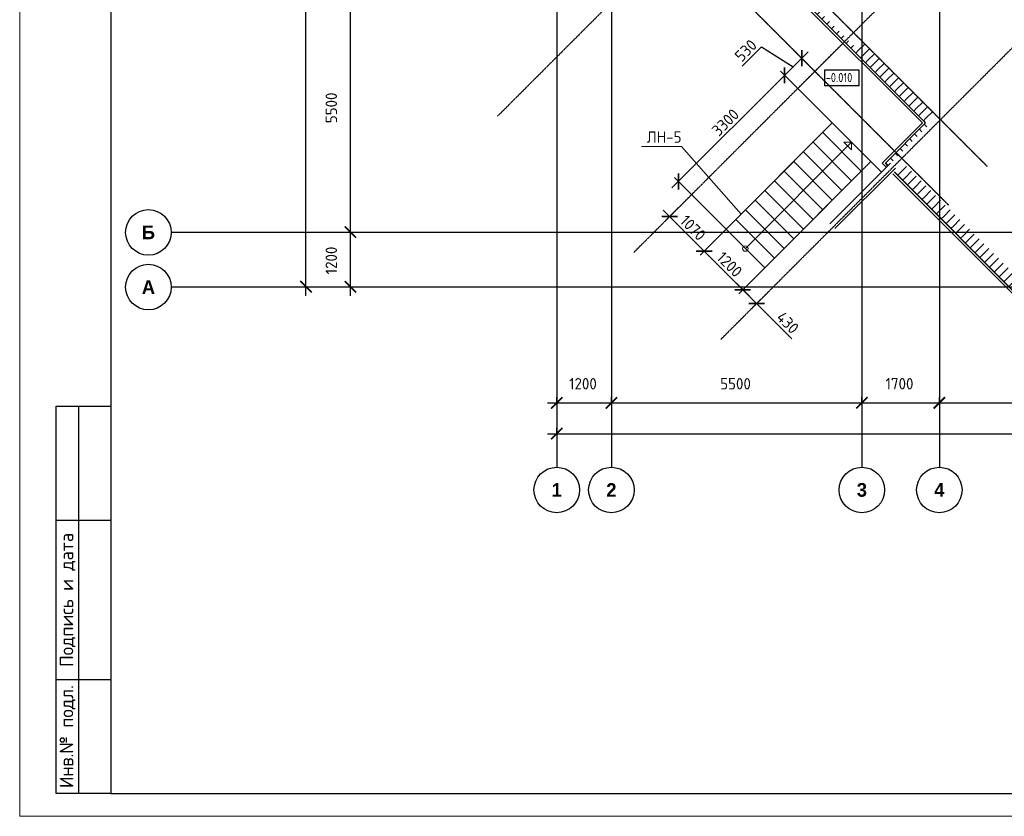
# Model space of a CAD drawing. Header units: millimetres. Extents: x 130535 to 1380046, y -231620 to 121434.
# Tile 18 of 135: x 213936 to 235554, y -52734 to -35249. Entities that reach past the tile are written whole.
import ezdxf
from ezdxf.enums import TextEntityAlignment as Align

# ---------------------------------------------------------------- set-up
doc = ezdxf.new("R2010")
doc.units = ezdxf.units.MM
doc.linetypes.add('______5', pattern=[1.1, 0.8, -0.1, 0.1, -0.1])
doc.linetypes.add('DASHDOT_axis', pattern=[24, 20, -1.5, 1, -1.5])
doc.layers.get('DEFPOINTS').update_dxf_attribs({"lineweight": 0})
for name, color, linetype, lineweight in [('XR$1$Лестница', 7, 'Continuous', 25), ('XR$1$Общий01_1', 7, 'Continuous', 13), ('XR$1$Текст_ общее', 7, 'Continuous', 25), ('Колонны текст', 7, 'Continuous', 0), ('Общий01', 7, 'Continuous', 13), ('Оси', 7, '______5', 18), ('Основная 0.35', 7, 'Continuous', 35), ('Стена_ бетон несущ.', 7, 'Continuous', 70), ('Текст', 7, 'Continuous', 25), ('ТОНКИЕ', 7, 'Continuous', 9)]:
    doc.layers.add(name, color=color, linetype=linetype, lineweight=lineweight)
doc.layers.add('ТОЛСТЫЕ_ОСНОВНЫЕ', color=7, linetype='Continuous')
doc.styles.add('Century Gothic', font='GOTHIC.TTF')
doc.styles.add('GOST-2.304_Type-B', font='GOST_Common.ttf')
doc.styles.add('ISOCPEUR', font='isocpeur.ttf')
doc.styles.add('style1', font='GOST_Common.ttf', dxfattribs={"height": 500})
doc.dimstyles.new('СПДС', dxfattribs={"dimscale": 100, "dimtxt": 2.5, "dimasz": 2.5, "dimexe": 1.25, "dimexo": 0, "dimtad": 1, "dimdec": 0, "dimtxsty": 'GOST-2.304_Type-B', "dimblk": 'ARCHTICK', "dimcen": 2.5, "dimdle": 2, "dimadec": 0, "dimazin": 2, "dimtfac": 0.75, "dimtdec": 0, "dimtmove": 1, "dimatfit": 3, "dimfxl": 1, "dimtolj": 1, "dimarcsym": 1})
pattern_1 = [(45, (387224.73, -49905.39), (-106.06602, 106.06602), []), (135, (387224.73, -49905.39), (-106.06602, -106.06602), [])]
pattern_2 = [(45, (387224.73, -49905.4), (-212.13203, 212.13203), []), (45, (387118.66, -49799.32), (-212.13203, 212.13203), [])]

# ---------------------------------------------------------------- blocks, each defined once
blk = doc.blocks.new('*U1424')
at = {"layer": 'ТОЛСТЫЕ_ОСНОВНЫЕ'}
for p, q in [((8, 5), (8, 90)), ((8, 90), (20, 90)), ((13, 5), (13, 90)), ((8, 65), (20, 65)), ((8, 30), (20, 30)), ((20, 5), (8, 5))]:
    blk.add_line(p, q, dxfattribs=at)
blk.add_lwpolyline([(20, 5), (836, 5), (836, 589), (20, 589)], close=True, dxfattribs=at)
at = {"layer": 'ТОНКИЕ'}
blk.add_lwpolyline([(0, 0), (841, 0), (841, 594), (0, 594)], close=True, dxfattribs=at)
at = {"layer": 'Текст', "style": 'style1'}
for s, p in [('Подпись и дата', (10.5, 47.5)), ('Инв.№ подл.', (10.5, 17.5))]:
    blk.add_text(s, height=3, rotation=90, dxfattribs=at).set_placement(p, align=Align.MIDDLE)
blk = doc.blocks.new('NSY101')
at = {"color": 0, "linetype": 'ByBlock', "lineweight": -2}
blk.add_circle((0, 0), 0.05, dxfattribs=at)
blk = doc.blocks.new('СЛОЖНЫЙ_ОБЪЕКТ_1')
at = {"layer": 'Оси', "color": 16, "linetype": 'Continuous', "lineweight": 25, "transparency": 33554687, "xscale": 9.999999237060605, "yscale": 9.999999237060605, "zscale": 9.999999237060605}
blk.add_blockref('NSY101', (-172.47, 8.788), dxfattribs=at)
at = {"layer": 'Оси', "color": 16, "linetype": 'Continuous', "lineweight": 25, "transparency": 33554687, "insert": (-172.47, 8.788), "char_height": 0.3, "width": 0.46, "attachment_point": 5, "style": 'Century Gothic'}
blk.add_mtext('\\A1;{\\fCentury Gothic|i0|b1;\\H0.300000;\\W1.000000;\\C16;А}\\P', dxfattribs=at)
blk = doc.blocks.new('СЛОЖНЫЙ_ОБЪЕКТ_2')
at = {"layer": 'Оси', "color": 16, "linetype": 'Continuous', "lineweight": 25, "transparency": 33554687, "xscale": 9.999999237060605, "yscale": 9.999999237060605, "zscale": 9.999999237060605}
blk.add_blockref('NSY101', (-172.47, 9.988), dxfattribs=at)
at = {"layer": 'Оси', "color": 16, "linetype": 'Continuous', "lineweight": 25, "transparency": 33554687, "insert": (-172.47, 9.988), "char_height": 0.3, "width": 0.39, "attachment_point": 5, "style": 'Century Gothic'}
blk.add_mtext('\\A1;{\\fCentury Gothic|i0|b1;\\H0.300000;\\W1.000000;\\C16;Б}\\P', dxfattribs=at)
blk = doc.blocks.new('_ArchTick')
at = {"color": 0, "linetype": 'ByBlock', "const_width": 0.15}
blk.add_lwpolyline([(-0.5, -0.5), (0.5, 0.5)], dxfattribs=at)
blk = doc.blocks.new('*D170')
at = {"layer": 'DEFPOINTS', "color": 0, "linetype": 'Continuous', "lineweight": 0, "transparency": 16777216}
for p in [(225728, -44335), (250778, -44335), (250778, -44335)]:
    blk.add_point(p, dxfattribs=at)
at = {"layer": 'Оси', "color": 0, "linetype": 'Continuous', "lineweight": -2, "transparency": 16777216}
for p, q in [((225728, -44335), (225728, -44210)), ((250778, -44335), (250778, -44210)), ((225528, -44335), (250978, -44335))]:
    blk.add_line(p, q, dxfattribs=at)
at = {"layer": 'Оси', "color": 0, "linetype": 'Continuous', "lineweight": -2, "transparency": 16777216, "xscale": 250, "yscale": 250, "zscale": 250, "rotation": 180}
blk.add_blockref('_ArchTick', (225728, -44335), dxfattribs=at)
at = {"layer": 'Оси', "color": 0, "linetype": 'Continuous', "lineweight": -2, "transparency": 16777216, "xscale": 250, "yscale": 250, "zscale": 250}
blk.add_blockref('_ArchTick', (250778, -44335), dxfattribs=at)
at = {"layer": 'Оси', "color": 0, "linetype": 'Continuous', "lineweight": 13, "transparency": 16777216, "insert": (238220, -43916), "char_height": 250, "width": 104.17, "attachment_point": 5, "style": 'GOST-2.304_Type-B'}
blk.add_mtext('\\A1;25050', dxfattribs=at)
blk = doc.blocks.new('СЛОЖНЫЙ_ОБЪЕКТ_55')
at = {"layer": 'Оси', "color": 16, "linetype": 'Continuous', "lineweight": 25, "transparency": 33554687, "xscale": 9.999999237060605, "yscale": 9.999999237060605, "zscale": 9.999999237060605}
blk.add_blockref('NSY101', (-161.505, 1.401), dxfattribs=at)
at = {"layer": 'Оси', "color": 16, "linetype": 'Continuous', "lineweight": 25, "transparency": 33554687, "insert": (-161.505, 1.401), "char_height": 0.3, "width": 0.385, "attachment_point": 5, "style": 'Century Gothic'}
blk.add_mtext('\\A1;{\\fCentury Gothic|i0|b1;\\H0.300000;\\W1.000000;\\C16;1}\\P', dxfattribs=at)
blk = doc.blocks.new('СЛОЖНЫЙ_ОБЪЕКТ_56')
at = {"layer": 'Оси', "color": 16, "linetype": 'Continuous', "lineweight": 25, "transparency": 33554687, "xscale": 9.999999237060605, "yscale": 9.999999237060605, "zscale": 9.999999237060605}
blk.add_blockref('NSY101', (-160.305, 1.401), dxfattribs=at)
at = {"layer": 'Оси', "color": 16, "linetype": 'Continuous', "lineweight": 25, "transparency": 33554687, "insert": (-160.305, 1.401), "char_height": 0.3, "width": 0.385, "attachment_point": 5, "style": 'Century Gothic'}
blk.add_mtext('\\A1;{\\fCentury Gothic|i0|b1;\\H0.300000;\\W1.000000;\\C16;2}\\P', dxfattribs=at)
blk = doc.blocks.new('СЛОЖНЫЙ_ОБЪЕКТ_57')
at = {"layer": 'Оси', "color": 16, "linetype": 'Continuous', "lineweight": 25, "transparency": 33554687, "xscale": 9.999999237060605, "yscale": 9.999999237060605, "zscale": 9.999999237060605}
blk.add_blockref('NSY101', (-154.805, 1.401), dxfattribs=at)
at = {"layer": 'Оси', "color": 16, "linetype": 'Continuous', "lineweight": 25, "transparency": 33554687, "insert": (-154.805, 1.401), "char_height": 0.3, "width": 0.385, "attachment_point": 5, "style": 'Century Gothic'}
blk.add_mtext('\\A1;{\\fCentury Gothic|i0|b1;\\H0.300000;\\W1.000000;\\C16;3}\\P', dxfattribs=at)
blk = doc.blocks.new('СЛОЖНЫЙ_ОБЪЕКТ_58')
at = {"layer": 'Оси', "color": 16, "linetype": 'Continuous', "lineweight": 25, "transparency": 33554687, "xscale": 9.999999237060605, "yscale": 9.999999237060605, "zscale": 9.999999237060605}
blk.add_blockref('NSY101', (-153.105, 1.401), dxfattribs=at)
at = {"layer": 'Оси', "color": 16, "linetype": 'Continuous', "lineweight": 25, "transparency": 33554687, "insert": (-153.105, 1.401), "char_height": 0.3, "width": 0.385, "attachment_point": 5, "style": 'Century Gothic'}
blk.add_mtext('\\A1;{\\fCentury Gothic|i0|b1;\\H0.300000;\\W1.000000;\\C16;4}\\P', dxfattribs=at)
blk = doc.blocks.new('*D171')
at = {"layer": 'DEFPOINTS', "color": 0, "linetype": 'Continuous', "lineweight": 0, "transparency": 16777216}
for p in [(220222, -16009), (220222, -16009), (220222, -41109)]:
    blk.add_point(p, dxfattribs=at)
at = {"layer": 'Оси', "color": 0, "linetype": 'Continuous', "lineweight": -2, "transparency": 16777216}
for p, q in [((220222, -41309), (220222, -15809)), ((220222, -16009), (220347, -16009)), ((220222, -41109), (220347, -41109))]:
    blk.add_line(p, q, dxfattribs=at)
at = {"layer": 'Оси', "color": 0, "linetype": 'Continuous', "lineweight": -2, "transparency": 16777216, "xscale": 250, "yscale": 250, "zscale": 250}
for p, rotation in [((220222, -16009), 90), ((220222, -41109), 270)]:
    blk.add_blockref('_ArchTick', p, dxfattribs=dict(at, rotation=rotation))
at = {"layer": 'Оси', "color": 0, "linetype": 'Continuous', "lineweight": 13, "transparency": 16777216, "insert": (219803, -28591), "char_height": 250, "width": 104.17, "attachment_point": 5, "rotation": 90, "style": 'GOST-2.304_Type-B'}
blk.add_mtext('\\A1;25100', dxfattribs=at)
blk = doc.blocks.new('*D116')
at = {"layer": 'DEFPOINTS', "color": 0, "linetype": 'Continuous', "lineweight": 0, "transparency": 16777216}
for p in [(221197, -39909), (221197, -39909), (221197, -41109)]:
    blk.add_point(p, dxfattribs=at)
at = {"layer": 'Оси', "color": 0, "linetype": 'Continuous', "lineweight": -2, "transparency": 16777216}
for p, q in [((221197, -41309), (221197, -39709)), ((221197, -39909), (221322, -39909)), ((221197, -41109), (221322, -41109))]:
    blk.add_line(p, q, dxfattribs=at)
at = {"layer": 'Оси', "color": 0, "linetype": 'Continuous', "lineweight": -2, "transparency": 16777216, "xscale": 250, "yscale": 250, "zscale": 250}
for p, rotation in [((221197, -39909), 90), ((221197, -41109), 270)]:
    blk.add_blockref('_ArchTick', p, dxfattribs=dict(at, rotation=rotation))
at = {"layer": 'Оси', "color": 0, "linetype": 'Continuous', "lineweight": 13, "transparency": 16777216, "insert": (220778, -40534), "char_height": 250, "width": 83.33, "attachment_point": 5, "rotation": 90, "style": 'GOST-2.304_Type-B'}
blk.add_mtext('\\A1;1200', dxfattribs=at)
blk = doc.blocks.new('*D117')
at = {"layer": 'DEFPOINTS', "color": 0, "linetype": 'Continuous', "lineweight": 0, "transparency": 16777216}
for p in [(221197, -34409), (221197, -34409), (221197, -39909)]:
    blk.add_point(p, dxfattribs=at)
at = {"layer": 'Оси', "color": 0, "linetype": 'Continuous', "lineweight": -2, "transparency": 16777216}
for p, q in [((221197, -40109), (221197, -34209)), ((221197, -34409), (221322, -34409)), ((221197, -39909), (221322, -39909))]:
    blk.add_line(p, q, dxfattribs=at)
at = {"layer": 'Оси', "color": 0, "linetype": 'Continuous', "lineweight": -2, "transparency": 16777216, "xscale": 250, "yscale": 250, "zscale": 250}
for p, rotation in [((221197, -34409), 90), ((221197, -39909), 270)]:
    blk.add_blockref('_ArchTick', p, dxfattribs=dict(at, rotation=rotation))
at = {"layer": 'Оси', "color": 0, "linetype": 'Continuous', "lineweight": 13, "transparency": 16777216, "insert": (220778, -37184), "char_height": 250, "width": 83.33, "attachment_point": 5, "rotation": 90, "style": 'GOST-2.304_Type-B'}
blk.add_mtext('\\A1;5500', dxfattribs=at)
blk = doc.blocks.new('*D134')
at = {"layer": 'DEFPOINTS', "color": 0, "linetype": 'Continuous', "lineweight": 0, "transparency": 16777216}
for p in [(225728, -43658), (226928, -43658), (226928, -43658)]:
    blk.add_point(p, dxfattribs=at)
at = {"layer": 'Оси', "color": 0, "linetype": 'Continuous', "lineweight": -2, "transparency": 16777216}
for p, q in [((225528, -43658), (227128, -43658)), ((225728, -43658), (225728, -43533)), ((226928, -43658), (226928, -43533))]:
    blk.add_line(p, q, dxfattribs=at)
at = {"layer": 'Оси', "color": 0, "linetype": 'Continuous', "lineweight": -2, "transparency": 16777216, "xscale": 250, "yscale": 250, "zscale": 250, "rotation": 180}
blk.add_blockref('_ArchTick', (225728, -43658), dxfattribs=at)
at = {"layer": 'Оси', "color": 0, "linetype": 'Continuous', "lineweight": -2, "transparency": 16777216, "xscale": 250, "yscale": 250, "zscale": 250}
blk.add_blockref('_ArchTick', (226928, -43658), dxfattribs=at)
at = {"layer": 'Оси', "color": 0, "linetype": 'Continuous', "lineweight": 13, "transparency": 16777216, "insert": (226303, -43239), "char_height": 250, "width": 83.33, "attachment_point": 5, "style": 'GOST-2.304_Type-B'}
blk.add_mtext('\\A1;1200', dxfattribs=at)
blk = doc.blocks.new('*D135')
at = {"layer": 'DEFPOINTS', "color": 0, "linetype": 'Continuous', "lineweight": 0, "transparency": 16777216}
for p in [(226928, -43658), (232428, -43658), (232428, -43658)]:
    blk.add_point(p, dxfattribs=at)
at = {"layer": 'Оси', "color": 0, "linetype": 'Continuous', "lineweight": -2, "transparency": 16777216}
for p, q in [((226728, -43658), (232628, -43658)), ((226928, -43658), (226928, -43533)), ((232428, -43658), (232428, -43533))]:
    blk.add_line(p, q, dxfattribs=at)
at = {"layer": 'Оси', "color": 0, "linetype": 'Continuous', "lineweight": -2, "transparency": 16777216, "xscale": 250, "yscale": 250, "zscale": 250, "rotation": 180}
blk.add_blockref('_ArchTick', (226928, -43658), dxfattribs=at)
at = {"layer": 'Оси', "color": 0, "linetype": 'Continuous', "lineweight": -2, "transparency": 16777216, "xscale": 250, "yscale": 250, "zscale": 250}
blk.add_blockref('_ArchTick', (232428, -43658), dxfattribs=at)
at = {"layer": 'Оси', "color": 0, "linetype": 'Continuous', "lineweight": 13, "transparency": 16777216, "insert": (229653, -43239), "char_height": 250, "width": 83.33, "attachment_point": 5, "style": 'GOST-2.304_Type-B'}
blk.add_mtext('\\A1;5500', dxfattribs=at)
blk = doc.blocks.new('*D136')
at = {"layer": 'DEFPOINTS', "color": 0, "linetype": 'Continuous', "lineweight": 0, "transparency": 16777216}
for p in [(232428, -43658), (234128, -43658), (234128, -43658)]:
    blk.add_point(p, dxfattribs=at)
at = {"layer": 'Оси', "color": 0, "linetype": 'Continuous', "lineweight": -2, "transparency": 16777216}
for p, q in [((232228, -43658), (234328, -43658)), ((232428, -43658), (232428, -43533)), ((234128, -43658), (234128, -43533))]:
    blk.add_line(p, q, dxfattribs=at)
at = {"layer": 'Оси', "color": 0, "linetype": 'Continuous', "lineweight": -2, "transparency": 16777216, "xscale": 250, "yscale": 250, "zscale": 250, "rotation": 180}
blk.add_blockref('_ArchTick', (232428, -43658), dxfattribs=at)
at = {"layer": 'Оси', "color": 0, "linetype": 'Continuous', "lineweight": -2, "transparency": 16777216, "xscale": 250, "yscale": 250, "zscale": 250}
blk.add_blockref('_ArchTick', (234128, -43658), dxfattribs=at)
at = {"layer": 'Оси', "color": 0, "linetype": 'Continuous', "lineweight": 13, "transparency": 16777216, "insert": (233253, -43239), "char_height": 250, "width": 83.33, "attachment_point": 5, "style": 'GOST-2.304_Type-B'}
blk.add_mtext('\\A1;1700', dxfattribs=at)
blk = doc.blocks.new('*D137')
at = {"layer": 'DEFPOINTS', "color": 0, "linetype": 'Continuous', "lineweight": 0, "transparency": 16777216}
for p in [(234128, -43658), (239628, -43658), (239628, -43658)]:
    blk.add_point(p, dxfattribs=at)
at = {"layer": 'Оси', "color": 0, "linetype": 'Continuous', "lineweight": -2, "transparency": 16777216}
for p, q in [((233928, -43658), (239828, -43658)), ((234128, -43658), (234128, -43533)), ((239628, -43658), (239628, -43533))]:
    blk.add_line(p, q, dxfattribs=at)
at = {"layer": 'Оси', "color": 0, "linetype": 'Continuous', "lineweight": -2, "transparency": 16777216, "xscale": 250, "yscale": 250, "zscale": 250, "rotation": 180}
blk.add_blockref('_ArchTick', (234128, -43658), dxfattribs=at)
at = {"layer": 'Оси', "color": 0, "linetype": 'Continuous', "lineweight": -2, "transparency": 16777216, "xscale": 250, "yscale": 250, "zscale": 250}
blk.add_blockref('_ArchTick', (239628, -43658), dxfattribs=at)
at = {"layer": 'Оси', "color": 0, "linetype": 'Continuous', "lineweight": 13, "transparency": 16777216, "insert": (236853, -43239), "char_height": 250, "width": 83.33, "attachment_point": 5, "style": 'GOST-2.304_Type-B'}
blk.add_mtext('\\A1;5500', dxfattribs=at)
blk = doc.blocks.new('*D1428')
at = {"layer": 'DEFPOINTS', "color": 0, "linetype": 'Continuous', "lineweight": 0, "ltscale": 100}
for p in [(229445, -39847), (228964, -40328), (230293, -40696)]:
    blk.add_point(p, dxfattribs=at)
at = {"layer": 'ТОНКИЕ', "color": 0, "lineweight": -2}
for p, q in [((229445, -39847), (228875, -40416)), ((229954, -41318), (228822, -40187)), ((230293, -40696), (229724, -41265))]:
    blk.add_line(p, q, dxfattribs=at)
at = {"layer": 'ТОНКИЕ', "color": 0, "linetype": 'Continuous', "lineweight": -2, "ltscale": 100, "xscale": 250, "yscale": 250, "zscale": 250}
for p, rotation in [((228964, -40328), 134.999999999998), ((229812, -41177), 314.999999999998)]:
    blk.add_blockref('_ArchTick', p, dxfattribs=dict(at, rotation=rotation))
at = {"layer": 'ТОНКИЕ', "color": 0, "linetype": 'Continuous', "ltscale": 100, "insert": (229521, -40620), "char_height": 250, "attachment_point": 5, "rotation": 315, "style": 'GOST-2.304_Type-B'}
blk.add_mtext('\\A1;1200', dxfattribs=at)
blk = doc.blocks.new('*D1429')
at = {"layer": 'DEFPOINTS', "color": 0, "linetype": 'Continuous', "lineweight": 0, "ltscale": 100}
for p in [(230293, -40696), (229812, -41177), (230388, -41208)]:
    blk.add_point(p, dxfattribs=at)
at = {"layer": 'ТОНКИЕ', "color": 0, "lineweight": -2, "ltscale": 125}
for p, q in [((230293, -40696), (229724, -41265)), ((230257, -41621), (229671, -41035)), ((230388, -41208), (230027, -41568)), ((230116, -41480), (230888, -42252))]:
    blk.add_line(p, q, dxfattribs=at)
at = {"layer": 'ТОНКИЕ', "color": 0, "linetype": 'Continuous', "lineweight": -2, "ltscale": 100, "xscale": 250, "yscale": 250, "zscale": 250}
for p, rotation in [((229812, -41177), 134.9999999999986), ((230116, -41480), 314.9999999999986)]:
    blk.add_blockref('_ArchTick', p, dxfattribs=dict(at, rotation=rotation))
at = {"layer": 'ТОНКИЕ', "color": 0, "linetype": 'Continuous', "ltscale": 100, "insert": (230799, -41898), "char_height": 250, "attachment_point": 5, "rotation": 315, "style": 'GOST-2.304_Type-B'}
blk.add_mtext('\\A1;430', dxfattribs=at)
blk = doc.blocks.new('*D1430')
at = {"layer": 'DEFPOINTS', "color": 0, "linetype": 'Continuous', "lineweight": 0, "ltscale": 100}
for p in [(228662, -39115), (228207, -39571), (229445, -39847)]:
    blk.add_point(p, dxfattribs=at)
at = {"layer": 'ТОНКИЕ', "color": 0, "lineweight": -2, "ltscale": 125}
for p, q in [((228662, -39115), (228118, -39659)), ((229105, -40469), (228065, -39429)), ((229445, -39847), (228875, -40416))]:
    blk.add_line(p, q, dxfattribs=at)
at = {"layer": 'ТОНКИЕ', "color": 0, "linetype": 'Continuous', "lineweight": -2, "ltscale": 100, "xscale": 250, "yscale": 250, "zscale": 250}
for p, rotation in [((228207, -39571), 134.9999999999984), ((228964, -40328), 314.9999999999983)]:
    blk.add_blockref('_ArchTick', p, dxfattribs=dict(at, rotation=rotation))
at = {"layer": 'ТОНКИЕ', "color": 0, "linetype": 'Continuous', "ltscale": 100, "insert": (228718, -39817), "char_height": 250, "attachment_point": 5, "rotation": 315, "style": 'GOST-2.304_Type-B'}
blk.add_mtext('\\A1;1070', dxfattribs=at)
blk = doc.blocks.new('*D1432')
at = {"layer": 'DEFPOINTS', "color": 0, "linetype": 'Continuous', "lineweight": 0, "ltscale": 100}
for p in [(230731, -36469), (231020, -36758), (229445, -39847)]:
    blk.add_point(p, dxfattribs=at)
at = {"layer": 'ТОНКИЕ', "color": 0, "lineweight": -2, "ltscale": 125}
for p, q in [((228257, -38942), (230872, -36328)), ((231020, -36758), (230642, -36381)), ((229445, -39847), (228311, -38713))]:
    blk.add_line(p, q, dxfattribs=at)
at = {"layer": 'ТОНКИЕ', "color": 0, "linetype": 'Continuous', "lineweight": -2, "ltscale": 100, "xscale": 250, "yscale": 250, "zscale": 250}
for p, rotation in [((230731, -36469), 44.99999999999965), ((228399, -38801), 224.9999999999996)]:
    blk.add_blockref('_ArchTick', p, dxfattribs=dict(at, rotation=rotation))
at = {"layer": 'ТОНКИЕ', "color": 0, "linetype": 'Continuous', "ltscale": 100, "insert": (229432, -37502), "char_height": 250, "attachment_point": 5, "rotation": 45, "style": 'GOST-2.304_Type-B'}
blk.add_mtext('\\A1;3300', dxfattribs=at)
blk = doc.blocks.new('*D1433')
at = {"layer": 'DEFPOINTS', "color": 0, "linetype": 'Continuous', "lineweight": 0, "ltscale": 100}
for p in [(231106, -36094), (231394, -36383), (231020, -36758)]:
    blk.add_point(p, dxfattribs=at)
at = {"layer": 'ТОНКИЕ', "color": 0, "lineweight": -2, "ltscale": 125}
for p, q in [((229799, -36269), (230224, -35845)), ((230224, -35845), (230918, -36282)), ((230589, -36610), (231247, -35953)), ((231394, -36383), (231017, -36006)), ((231020, -36758), (230643, -36381))]:
    blk.add_line(p, q, dxfattribs=at)
at = {"layer": 'ТОНКИЕ', "color": 0, "linetype": 'Continuous', "lineweight": -2, "ltscale": 100, "xscale": 250, "yscale": 250, "zscale": 250}
for p, rotation in [((231106, -36094), 44.97968264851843), ((230731, -36469), 224.9796826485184)]:
    blk.add_blockref('_ArchTick', p, dxfattribs=dict(at, rotation=rotation))
at = {"layer": 'ТОНКИЕ', "color": 0, "linetype": 'Continuous', "ltscale": 100, "insert": (229879, -35925), "char_height": 250, "attachment_point": 5, "rotation": 44.9797, "style": 'GOST-2.304_Type-B'}
blk.add_mtext('\\A1;530', dxfattribs=at)

msp = doc.modelspace()

# ---------------------------------------------------------------- hatches: boundary and pattern name
at = {"layer": 'Общий01', "linetype": 'Continuous', "lineweight": 13, "transparency": 33554687}
h = msp.add_hatch(dxfattribs=at)
h.set_pattern_fill('__________6', scale=100, style=0, pattern_type=2)
h.set_pattern_definition(pattern_1)
h.paths.add_polyline_path([(225477.8, -22358.7), (225397.8, -22358.7), (225397.8, -22788.5), (226647.8, -22788.5), (226647.8, -28788.5), (225397.8, -28788.5), (225397.8, -30853.1), (228297, -33752.3), (229180.8, -32868.5), (233826.9, -37514.5), (233176.4, -38165), (233232.9, -38221.6), (233940, -37514.5), (229180.8, -32755.3), (228297, -33639.2), (225477.8, -30819.9), (225477.8, -28868.5), (226727.8, -28868.5), (226727.8, -22708.5), (225477.8, -22708.5)], flags=0)
h = msp.add_hatch(dxfattribs=at)
h.set_pattern_fill('__________6', scale=100, style=0, pattern_type=2)
h.set_pattern_definition(pattern_1)
h.paths.add_polyline_path([(233940, -37514.5), (233848.1, -37422.6), (233791.5, -37479.1), (233826.9, -37514.5), (232943, -38398.3), (232999.6, -38454.9)], flags=0)
h = msp.add_hatch(dxfattribs=at)
h.set_pattern_fill('__________6', scale=100, style=0, pattern_type=2)
h.set_pattern_definition(pattern_1)
h.paths.add_polyline_path([(235983.2, -41438.5), (237997.8, -41438.5), (237997.8, -40188.5), (243997.8, -40188.5), (243997.8, -41438.5), (244527.8, -41438.5), (244527.8, -41358.5), (244077.8, -41358.5), (244077.8, -40108.5), (237917.8, -40108.5), (237917.8, -41358.5), (236016.4, -41358.5), (233197.6, -38539.8), (233141, -38596.3)], flags=0)
at = {"layer": 'Стена_ бетон несущ.', "linetype": 'Continuous', "lineweight": 35, "transparency": 33554687}
h = msp.add_hatch(dxfattribs=at)
h.set_pattern_fill('__________5', scale=100, style=0, pattern_type=2)
h.set_pattern_definition(pattern_2)
h.paths.add_polyline_path([(232299.2, -35873.7), (233940, -37514.5), (234081.4, -37373.1), (232440.7, -35732.3)], flags=0)
h = msp.add_hatch(dxfattribs=at)
h.set_pattern_fill('__________5', scale=100, style=0, pattern_type=2)
h.set_pattern_definition(pattern_2)
h.paths.add_polyline_path([(233056.2, -38398.3), (231726.8, -39727.7), (231868.2, -39869.1), (233197.6, -38539.7)], flags=0)
h = msp.add_hatch(dxfattribs=at)
h.set_pattern_fill('__________5', scale=100, style=0, pattern_type=2)
h.set_pattern_definition(pattern_2)
h.paths.add_polyline_path([(236099.2, -41158.5), (233339, -38398.3), (233197.6, -38539.8), (236016.4, -41358.5)], flags=0)

# ---------------------------------------------------------------- linework, layer by layer
at = {"color": 7, "linetype": 'DASHDOT_axis'}
for p, q in [((225727.8, 5808.8), (225727.8, -45070.9)), ((226927.8, 5808.8), (226927.8, -45070.9)), ((232427.8, 5808.8), (232427.8, -45070.9)), ((234127.8, 5808.8), (234127.8, -45070.9)), ((251393.5, -10401.2), (224427.8, -37366.9)), ((254384.6, -13392.3), (227418.9, -40358)), ((256294.1, -15301.8), (229328.4, -42267.5)), ((217262.6, -39908.5), (295644.3, -39908.5)), ((217262.6, -41108.5), (295644.3, -41108.5))]:
    msp.add_line(p, q, dxfattribs=at)
at = {"color": 7, "linetype": 'Continuous', "lineweight": 25, "transparency": 33554687}
for p, q in [((230717.7, -38574.2), (230929.9, -38362.1)), ((230505.6, -38786.3), (230717.7, -38574.2)), ((231990.5, -38998.5), (231778.4, -39210.6)), ((231778.4, -39210.6), (231566.3, -39422.7)), ((231566.3, -39422.7), (231354.1, -39634.9)), ((229444.9, -39847), (229657.1, -39634.9)), ((231354.1, -39634.9), (231142, -39847)), ((230717.7, -40271.3), (230505.6, -40483.4))]:
    msp.add_line(p, q, dxfattribs=at)
at = {"layer": 'XR$1$Лестница', "color": 7, "linetype": 'Continuous', "lineweight": 13, "transparency": 33554687}
msp.add_line((229869.2, -40271.3), (232201.1, -37939.3), dxfattribs=at)
msp.add_lwpolyline([(232201.1, -37939.3), (232032.9, -37937.8), (232202.6, -38107.5), (232201.1, -37939.3)], close=True, dxfattribs=at)
msp.add_circle((229869.2, -40271.3), 60, dxfattribs=at)
at = {"layer": 'XR$1$Общий01_1', "color": 7, "linetype": 'Continuous', "lineweight": 25, "transparency": 33554687}
msp.add_line((232010, -35768.3), (231019.7, -36757.9), dxfattribs=at)
at = {"layer": 'XR$1$Текст_ общее', "color": 7, "linetype": 'Continuous', "lineweight": 25, "transparency": 33554687}
msp.add_lwpolyline([(231604.3, -36690.7), (232365.8, -36690.7), (232365.8, -36357.4), (231604.3, -36357.4), (231604.3, -36690.7)], dxfattribs=at)
at = {"layer": 'Колонны текст', "color": 7, "linetype": 'Continuous', "lineweight": 0}
msp.add_lwpolyline([(229778.4, -39513.6), (228469.4, -38030.2), (227585.9, -38030.2)], dxfattribs=at)
at = {"layer": 'Общий01', "color": 7, "linetype": 'Continuous', "lineweight": 25, "transparency": 33554687}
for p, q in [((233826.9, -37514.5), (229180.8, -32868.5)), ((233756.2, -37514.5), (229180.8, -32939.2)), ((232872.3, -38398.3), (233756.2, -37514.5)), ((232943, -38398.3), (233826.9, -37514.5)), ((233826.9, -37514.5), (233791.5, -37479.1)), ((232964.2, -38490.3), (232872.3, -38398.3)), ((232999.6, -38454.9), (232943, -38398.3)), ((235962.5, -41488.5), (233105.7, -38631.7)), ((235983.2, -41438.5), (233141, -38596.3))]:
    msp.add_line(p, q, dxfattribs=at)
at = {"layer": 'Оси', "color": 7, "linetype": '______5', "lineweight": 25, "transparency": 33554687}
for p, q in [((224703.8, -27995.4), (235175, -38466.6)), ((223855.3, -28843.9), (234326.5, -39315.1))]:
    msp.add_line(p, q, dxfattribs=at)
at = {"layer": 'Основная 0.35', "transparency": 33554687}
for p, q in [((232010, -35768.3), (231019.7, -36757.9)), ((232858.1, -38596.4), (231019.7, -36757.9)), ((231776.9, -37515.1), (229444.9, -39847)), ((231776.9, -37515.1), (232624.8, -38363)), ((232414.8, -38574.2), (231566.3, -37725.7)), ((232414.8, -38574.2), (231566.3, -37725.7)), ((232202.6, -38786.3), (231354.1, -37937.8)), ((232202.6, -38786.3), (231354.1, -37937.8)), ((231990.5, -38998.5), (231142, -38150)), ((231990.5, -38998.5), (231142, -38150)), ((232624.8, -38363), (230293.5, -40695.5)), ((231778.4, -39210.6), (230929.9, -38362.1)), ((231778.4, -39210.6), (230929.9, -38362.1)), ((231566.3, -39422.7), (230717.7, -38574.2)), ((231566.3, -39422.7), (230717.7, -38574.2)), ((231354.1, -39634.9), (230505.6, -38786.3)), ((231354.1, -39634.9), (230505.6, -38786.3)), ((231142, -39847), (230293.5, -38998.5)), ((231142, -39847), (230293.5, -38998.5)), ((230929.9, -40059.1), (230081.3, -39210.6)), ((230929.9, -40059.1), (230081.3, -39210.6)), ((230717.7, -40271.3), (229869.2, -39422.7)), ((230717.7, -40271.3), (229869.2, -39422.7)), ((230505.6, -40483.4), (229657.1, -39634.9)), ((230505.6, -40483.4), (229657.1, -39634.9)), ((230293.5, -40695.5), (229444.9, -39847)), ((230293.5, -40695.5), (229444.9, -39847)), ((230505.6, -40483.4), (230293.5, -40695.5))]:
    msp.add_line(p, q, dxfattribs=at)

# ---------------------------------------------------------------- block references
at = {"color": 7, "xscale": 100, "yscale": 100, "zscale": 100}
msp.add_blockref('*U1424', (213936.3, -52733.6), dxfattribs=at)
at = {"layer": 'Оси', "color": 7, "linetype": 'Continuous', "lineweight": 25, "transparency": 33554687, "xscale": 1000, "yscale": 1000, "zscale": 1000}
for name in ['СЛОЖНЫЙ_ОБЪЕКТ_2', 'СЛОЖНЫЙ_ОБЪЕКТ_1']:
    msp.add_blockref(name, (389232.8, -49905.4), dxfattribs=at)
at = {"layer": 'Оси', "linetype": 'Continuous', "lineweight": 25, "transparency": 33554687, "xscale": 1000, "yscale": 1000, "zscale": 1000}
for name in ['СЛОЖНЫЙ_ОБЪЕКТ_55', 'СЛОЖНЫЙ_ОБЪЕКТ_56', 'СЛОЖНЫЙ_ОБЪЕКТ_57', 'СЛОЖНЫЙ_ОБЪЕКТ_58']:
    msp.add_blockref(name, (387232.5, -46972.2), dxfattribs=at)

# ---------------------------------------------------------------- texts
at = {"layer": 'XR$1$Текст_ общее', "color": 7, "linetype": 'Continuous', "lineweight": 25, "transparency": 33554687, "insert": (231632, -36617.4), "char_height": 200, "width": 789.271, "attachment_point": 7, "style": 'ISOCPEUR'}
msp.add_mtext('{\\W0.8300;-0.010}', dxfattribs=at)
at = {"layer": 'Колонны текст', "color": 7, "linetype": 'Continuous', "lineweight": 0, "insert": (227703.3, -37700.2), "char_height": 250, "attachment_point": 1, "style": 'GOST-2.304_Type-B'}
msp.add_mtext_dynamic_manual_height_columns('\\pxt0;ЛН-5', width=725.06, gutter_width=12.5, heights=[0], dxfattribs=at)

# ---------------------------------------------------------------- dimensions: what is measured, and where the dimension line sits
at = {"layer": 'Оси', "color": 7, "linetype": 'Continuous', "lineweight": 13, "transparency": 33554687}
for base, p1, p2, picture, middle in [((220221.7, -16008.5), (220221.7, -41108.5), (220221.7, -16008.5), '*D171', (219990.4, -28591.1)), ((221197.1, -34408.5), (221197.1, -39908.5), (221197.1, -34408.5), '*D117', (220965.8, -37183.7)), ((221197.1, -39908.5), (221197.1, -41108.5), (221197.1, -39908.5), '*D116', (220965.8, -40533.7))]:
    dim = msp.add_linear_dim(base=base, p1=p1, p2=p2, angle=90, dimstyle='СПДС', override={"dimtxt": 2.5, "dimgap": 0.625}, dxfattribs=at)
    dim.commit()
    dim.dimension.update_dxf_attribs({"geometry": picture, "text_midpoint": middle, "dimtype": 160})
for base, p1, p2, picture, middle in [((226927.8, -43658.1), (225727.8, -43658.1), (226927.8, -43658.1), '*D134', (226302.6, -43426.9)), ((232427.8, -43658.1), (226927.8, -43658.1), (232427.8, -43658.1), '*D135', (229652.6, -43426.9)), ((234127.8, -43658.1), (232427.8, -43658.1), (234127.8, -43658.1), '*D136', (233252.6, -43426.9)), ((239627.8, -43658.1), (234127.8, -43658.1), (239627.8, -43658.1), '*D137', (236852.6, -43426.9)), ((250777.8, -44334.8), (225727.8, -44334.8), (250777.8, -44334.8), '*D170', (238220.2, -44103.5))]:
    dim = msp.add_linear_dim(base=base, p1=p1, p2=p2, dimstyle='СПДС', override={"dimtxt": 2.5, "dimgap": 0.625}, dxfattribs=at)
    dim.commit()
    dim.dimension.update_dxf_attribs({"geometry": picture, "text_midpoint": middle, "dimtype": 160})
at = {"layer": 'ТОНКИЕ', "ltscale": 125}
dim = msp.add_linear_dim(base=(231105.8, -36094.3), p1=(231019.7, -36757.9), p2=(231394.4, -36383.1), angle=44.97968, dimstyle='СПДС', dxfattribs=at)
dim.commit()
dim.dimension.update_dxf_attribs({"geometry": '*D1433', "text_midpoint": (230179.4, -35889.2), "dimtype": 160})
for base, p2, angle, text, picture, middle in [((230730.8, -36469), (231019.7, -36757.9), 45, '3300', '*D1432', (229432.2, -37502.3)), ((228206.7, -39570.9), (228662.2, -39115.3), 135, '1070', '*D1430', (228718.1, -39816.6))]:
    dim = msp.add_linear_dim(base=base, p1=(229444.9, -39847), p2=p2, angle=angle, text=text, dimstyle='СПДС', dxfattribs=at)
    dim.commit()
    dim.dimension.update_dxf_attribs({"geometry": picture, "text_midpoint": middle})
at = {"layer": 'ТОНКИЕ'}
dim = msp.add_linear_dim(base=(228963.9, -40328.1), p1=(230293.5, -40695.5), p2=(229444.9, -39847), angle=135, dimstyle='СПДС', dxfattribs=at)
dim.commit()
dim.dimension.update_dxf_attribs({"geometry": '*D1428', "text_midpoint": (229520.8, -40619.7)})
at = {"layer": 'ТОНКИЕ', "ltscale": 125}
dim = msp.add_linear_dim(base=(229812.4, -41176.6), p1=(230387.6, -41208.4), p2=(230293.5, -40695.5), angle=135, text='430', dimstyle='СПДС', dxfattribs=at)
dim.commit()
dim.dimension.update_dxf_attribs({"geometry": '*D1429', "text_midpoint": (230717.8, -41980), "dimtype": 160})

doc.saveas('drawing.dxf')
